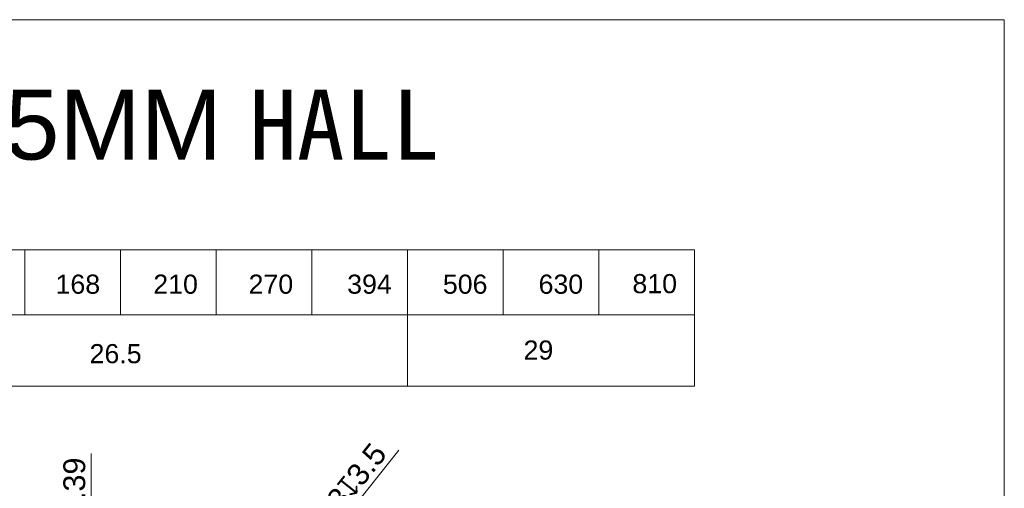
# Model space of a CAD drawing. Header units: millimetres. Extents: x 1871 to 2905, y 2083 to 2240.
# Tile 10 of 14: x 2535 to 2648, y 2186 to 2240. Entities that reach past the tile are written whole.
import ezdxf

# ---------------------------------------------------------------- set-up
doc = ezdxf.new("R2010")
doc.units = ezdxf.units.MM
doc.layers.add('0 @ 1', color=7, linetype='Continuous')
doc.styles.get("Standard").update_dxf_attribs({"font": 'arial.ttf'})
doc.dimstyles.new('ISO-252公差', dxfattribs={"dimtxt": 2.5, "dimasz": 2.5, "dimexe": 1.25, "dimexo": 0.625, "dimtad": 1, "dimdsep": 46, "dimtxsty": 'Standard', "dimblk": 'CLOSEDBLANK', "dimcen": 2.5, "dimadec": 0, "dimazin": 0, "dimtol": 1, "dimtm": 0.2, "dimtfac": 1, "dimtmove": 0, "dimatfit": 3, "dimldrblk": 'CLOSEDBLANK', "dimfxl": 0, "dimlwd": 5, "dimlwe": 5, "dimarcsym": 0})
doc.dimstyles.new('副本 ISO-25', dxfattribs={"dimtxt": 2.5, "dimasz": 2.5, "dimexe": 1.25, "dimexo": 0.625, "dimtad": 1, "dimtxsty": 'Standard', "dimblk": 'CLOSEDBLANK', "dimcen": 2.5, "dimadec": 0, "dimazin": 0, "dimtfac": 1, "dimtmove": 0, "dimatfit": 3, "dimldrblk": 'CLOSEDBLANK', "dimfxl": 0, "dimlwd": 5, "dimlwe": 5, "dimarcsym": 0})

# ---------------------------------------------------------------- blocks, each defined once
blk = doc.blocks.new('_ClosedBlank')
at = {"color": 0, "linetype": 'ByBlock', "lineweight": -2}
for p, q in [((-1, 0.167), (0, 0)), ((-1, 0.167), (-1, -0.167)), ((0, 0), (-1, -0.167))]:
    blk.add_line(p, q, dxfattribs=at)
blk = doc.blocks.new('*D151')
at = {"color": 0, "lineweight": 5, "transparency": 16777216}
for p, q in [((2543.3, 2179.9), (2543.3, 2190.15)), ((2555.63, 2177.4), (2542.05, 2177.4)), ((2543.3, 2172.02), (2543.3, 2177.4)), ((2555.61, 2172.02), (2542.05, 2172.02)), ((2543.3, 2169.52), (2543.3, 2167.02))]:
    blk.add_line(p, q, dxfattribs=at)
at = {"layer": 'Defpoints', "color": 0, "transparency": 16777216}
for p in [(2543.3, 2177.4), (2556.25, 2177.4), (2556.24, 2172.02)]:
    blk.add_point(p, dxfattribs=at)
at = {"color": 0, "lineweight": 5, "transparency": 16777216, "xscale": 2.5, "yscale": 2.5, "zscale": 2.5}
for p, rotation in [((2543.3, 2177.4), 270), ((2543.3, 2172.02), 90)]:
    blk.add_blockref('_ClosedBlank', p, dxfattribs=dict(at, rotation=rotation))
at = {"color": 0, "lineweight": 15, "transparency": 16777216, "insert": (2541.39, 2186.28), "char_height": 2.5, "attachment_point": 5, "rotation": 90}
blk.add_mtext('5.39', dxfattribs=at)
blk = doc.blocks.new('*D153')
at = {"color": 0, "lineweight": 5, "transparency": 16777216}
for p, q in [((2578.5, 2190.53), (2566.5, 2175.45)), ((2563.07, 2171.13), (2564.95, 2173.49)), ((2561.51, 2169.18), (2559.95, 2167.22))]:
    blk.add_line(p, q, dxfattribs=at)
at = {"layer": 'Defpoints', "color": 0, "transparency": 16777216}
for p in [(2564.95, 2173.49), (2563.07, 2171.13)]:
    blk.add_point(p, dxfattribs=at)
at = {"color": 0, "lineweight": 5, "transparency": 16777216, "xscale": 2.5, "yscale": 2.5, "zscale": 2.5}
for p, rotation in [((2564.95, 2173.49), 231.4903306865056), ((2563.07, 2171.13), 51.49033068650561)]:
    blk.add_blockref('_ClosedBlank', p, dxfattribs=dict(at, rotation=rotation))
at = {"color": 0, "lineweight": 20, "transparency": 16777216, "insert": (2571.79, 2185.15), "char_height": 2.5, "attachment_point": 5, "rotation": 51.4903}
blk.add_mtext('6-M3{\\Fgdt|c0;x}3.5', dxfattribs=at)

msp = doc.modelspace()

# ---------------------------------------------------------------- linework, layer by layer
at = {"lineweight": 15}
for p, q in [((2422.763, 2213.436), (2612.318, 2213.436)), ((2535.706, 2213.436), (2535.706, 2206.003)), ((2546.651, 2213.436), (2546.651, 2206.003)), ((2557.595, 2213.436), (2557.595, 2206.003)), ((2568.54, 2213.436), (2568.54, 2206.003)), ((2579.484, 2213.436), (2579.484, 2197.861)), ((2590.429, 2213.436), (2590.429, 2206.003)), ((2601.373, 2213.436), (2601.373, 2206.003)), ((2612.318, 2213.436), (2612.318, 2197.861)), ((2422.763, 2206.003), (2612.318, 2206.003)), ((2422.763, 2197.861), (2612.318, 2197.861))]:
    msp.add_line(p, q, dxfattribs=at)
at = {"lineweight": 20}
msp.add_lwpolyline([(2408.082, 2239.768), (2647.73, 2239.768), (2647.73, 2083.183), (2408.082, 2083.183)], close=True, dxfattribs=at)

# ---------------------------------------------------------------- texts
at = {"linetype": 'ByBlock', "lineweight": 15, "insert": (2443.154, 2231.773), "char_height": 8, "attachment_point": 1}
msp.add_mtext_dynamic_manual_height_columns('JGB37-3530 Φ6 15MM {\\fSimSun|b0|i0|c134|p2;HALL}', width=199.96295, gutter_width=12.5, heights=[0], dxfattribs=at)
at = {"layer": '0 @ 1', "lineweight": 15, "char_height": 2.1889, "attachment_point": 1}
for s, insert in [('168', (2539.229, 2210.609)), ('210', (2550.408, 2210.609)), ('270', (2561.306, 2210.609)), ('394', (2572.58, 2210.609)), ('506', (2583.524, 2210.609)), ('630', (2594.469, 2210.609)), ('810', (2605.201, 2210.669)), ('26.5', (2543.124, 2202.659)), ('29', (2592.752, 2203.074))]:
    msp.add_mtext_dynamic_manual_height_columns(s, width=8.27532, gutter_width=27.361, heights=[0], dxfattribs=dict(at, insert=insert))

# ---------------------------------------------------------------- dimensions: what is measured, and where the dimension line sits
at = {"lineweight": 20}
dim = msp.add_diameter_dim_2p(p1=(2563.066, 2171.132), p2=(2564.946, 2173.495), text='6-M3{\\Fgdt|c0;x}3.5', dimstyle='副本 ISO-25', dxfattribs=at)
dim.commit()
dim.dimension.update_dxf_attribs({"geometry": '*D153', "text_midpoint": (2571.791, 2185.152)})
at = {"lineweight": 15}
dim = msp.add_linear_dim(base=(2543.297, 2177.403), p1=(2556.239, 2172.017), p2=(2556.255, 2177.403), angle=90, text='5.39', dimstyle='ISO-252公差', dxfattribs=at)
dim.commit()
dim.dimension.update_dxf_attribs({"geometry": '*D151', "text_midpoint": (2541.395, 2186.277)})

doc.saveas('drawing.dxf')
